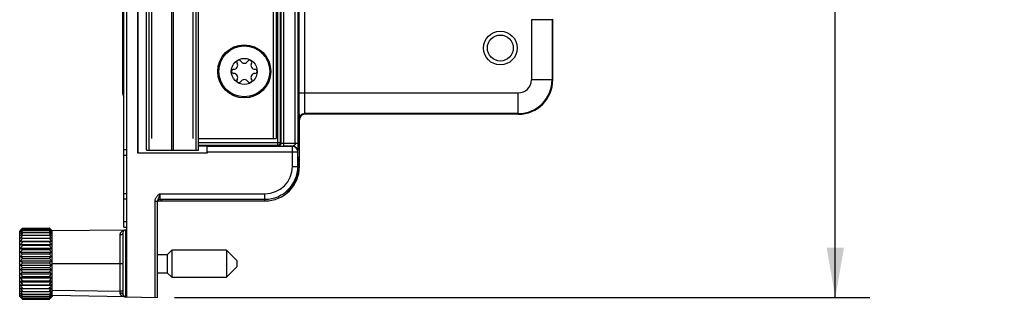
# Model space of a CAD drawing. Header units: inches. Extents: x 0.2 to 16.8, y 0.2 to 10.8.
# Tile 15 of 23: x 7.7 to 11.3, y 3 to 4. Entities that reach past the tile are written whole.
import ezdxf

# ---------------------------------------------------------------- set-up
doc = ezdxf.new("R2010")
doc.units = ezdxf.units.IN
doc.header["$LTSCALE"] = 0.935
doc.header["$MEASUREMENT"] = 0
doc.layers.get('0').update_dxf_attribs({"linetype": 'CONTINUOUS'})
doc.layers.add('DIMENSIONS', color=7, linetype='CONTINUOUS')
doc.styles.get("Standard").update_dxf_attribs({"font": 'txt', "width": 0.8})
doc.dimstyles.new('DIMSTYLE_2', dxfattribs={"dimtxt": 0.125, "dimasz": 0.18, "dimexe": 0.18, "dimexo": 0.0625, "dimgap": 0.09, "dimtad": 0, "dimtih": 1, "dimtoh": 1, "dimzin": 4, "dimdsep": 46, "dimtxsty": 'STANDARD', "dimblk": '_FILLED', "dimblk1": '_FILLED', "dimblk2": '_FILLED', "dimcen": 0.09, "dimadec": 0, "dimazin": 0, "dimtfac": 1, "dimtofl": 0, "dimtmove": 0, "dimatfit": 3, "dimldrblk": '_FILLED', "dimfxl": 1, "dimtolj": 1, "dimtzin": 4, "dimarcsym": 0})

# ---------------------------------------------------------------- blocks, each defined once
blk = doc.blocks.new('_FILLED')
at = {"color": 0, "linetype": 'BYBLOCK'}
blk.add_solid([(0, 0), (-1, 0.174), (-1, -0.174)], dxfattribs=at)
blk = doc.blocks.new('*D3')
at = {"layer": 'DIMENSIONS', "color": 2, "linetype": 'CONTINUOUS'}
for p, q in [((8.2807, 8.0469), (10.8099, 8.0469)), ((10.6849, 8.0469), (10.6849, 5.6389)), ((10.6849, 2.9808), (10.6849, 5.3889)), ((8.2905, 2.9808), (10.8099, 2.9808))]:
    blk.add_line(p, q, dxfattribs=at)
at = {"layer": 'DIMENSIONS', "color": 2, "linetype": 'CONTINUOUS', "xscale": 0.18, "yscale": 0.18, "zscale": 0.18}
for p, rotation in [((10.6849, 8.0469), 90), ((10.6849, 2.9808), 270)]:
    blk.add_blockref('_FILLED', p, dxfattribs=dict(at, rotation=rotation))
at = {"layer": 'DIMENSIONS', "color": 2, "linetype": 'CONTINUOUS', "insert": (10.6849, 5.5764), "char_height": 0.125, "width": 1.225, "attachment_point": 2, "line_spacing_factor": 0.9}
blk.add_mtext('5.07{\\Ftxt.shx;\\W1.000000;\\H0.125000; }[128.7]', dxfattribs=at)

msp = doc.modelspace()

# ---------------------------------------------------------------- linework, layer by layer
at = {"color": 7, "linetype": 'CONTINUOUS'}
for p, q in [((8.117, 2.9828), (8.117, 8.0452)), ((8.107, 3.2355), (8.107, 7.7925)), ((8.1574, 3.5034), (8.1574, 7.5246)), ((8.158, 3.504), (8.158, 7.524)), ((8.189, 3.514), (8.189, 7.514)), ((8.377, 3.514), (8.377, 7.514)), ((8.658, 7.4715), (8.658, 3.5565)), ((8.103, 3.7165), (8.103, 7.3114)), ((9.661, 3.769), (9.661, 3.989)), ((8.103, 3.7165), (8.107, 3.7165)), ((9.536, 3.644), (8.763, 3.644)), ((8.743, 3.4555), (8.743, 3.624)), ((8.377, 3.5565), (8.658, 3.5565)), ((8.7377, 3.5194), (8.7378, 3.5385)), ((8.1574, 3.5034), (8.158, 3.504)), ((8.4086, 3.5034), (8.1574, 3.5034)), ((8.158, 3.504), (8.408, 3.504)), ((8.189, 3.514), (8.377, 3.514)), ((8.408, 3.5285), (8.377, 3.5285)), ((8.408, 3.5285), (8.4083, 3.5282)), ((8.408, 3.504), (8.408, 3.5285)), ((8.408, 3.504), (8.4086, 3.5034)), ((8.4086, 3.5034), (8.4086, 3.5082)), ((8.7375, 3.5085), (8.7377, 3.5194)), ((8.107, 3.4964), (8.117, 3.4964)), ((8.107, 3.3575), (8.117, 3.3575)), ((8.228, 2.9808), (8.228, 3.3305)), ((8.2283, 3.3305), (8.2442, 3.3305)), ((8.2454, 3.3305), (8.618, 3.3305)), ((7.7319, 3.224), (7.729, 3.2211)), ((7.729, 2.9848), (7.729, 3.2211)), ((7.7397, 3.2317), (7.7393, 3.2313)), ((7.7397, 3.2317), (7.8364, 3.2317)), ((7.7397, 3.2309), (7.8364, 3.2309)), ((7.7397, 3.228), (7.8364, 3.228)), ((7.7397, 3.2229), (7.8364, 3.2229)), ((7.7397, 3.2158), (7.8364, 3.2158)), ((7.8368, 3.2313), (7.8364, 3.2317)), ((7.847, 3.2211), (7.8441, 3.224)), ((7.847, 3.2231), (8.117, 3.2255)), ((7.847, 2.9875), (7.847, 3.2231)), ((8.103, 3.2154), (8.103, 2.9928)), ((8.107, 3.2355), (8.117, 3.2355)), ((7.732, 3.1847), (7.8441, 3.1847)), ((7.7397, 3.2068), (7.8364, 3.2068)), ((7.7397, 3.1959), (7.8364, 3.1959)), ((7.7397, 3.1835), (7.8364, 3.1835)), ((7.732, 3.1724), (7.8441, 3.1724)), ((7.732, 3.1588), (7.8441, 3.1588)), ((7.732, 3.1443), (7.8441, 3.1443)), ((7.7397, 3.1697), (7.8364, 3.1697)), ((7.7397, 3.1548), (7.8364, 3.1548)), ((8.2801, 3.1518), (8.264, 3.1356)), ((8.2801, 3.1518), (8.2801, 3.0541)), ((8.4789, 3.1518), (8.2801, 3.1518)), ((8.5163, 3.1144), (8.4789, 3.1518)), ((8.4789, 3.1518), (8.4789, 3.0541)), ((7.732, 3.1291), (7.8441, 3.1291)), ((7.732, 3.1135), (7.8441, 3.1135)), ((7.7397, 3.139), (7.8364, 3.139)), ((7.7397, 3.1225), (7.8364, 3.1225)), ((7.7397, 3.1057), (7.8364, 3.1057)), ((8.264, 3.1356), (8.228, 3.1356)), ((8.264, 3.1356), (8.264, 3.0703)), ((8.5163, 3.1144), (8.5163, 3.0915)), ((7.732, 3.0976), (7.8441, 3.0976)), ((7.732, 3.0819), (7.8441, 3.0819)), ((7.7397, 3.0889), (7.8364, 3.0889)), ((7.7397, 3.0723), (7.8364, 3.0723)), ((8.228, 3.0703), (8.264, 3.0703)), ((8.264, 3.0703), (8.2801, 3.0541)), ((8.4789, 3.0541), (8.5163, 3.0915)), ((7.732, 3.0665), (7.8441, 3.0665)), ((7.732, 3.0518), (7.8441, 3.0518)), ((7.732, 3.0379), (7.8441, 3.0379)), ((7.7397, 3.0563), (7.8364, 3.0563)), ((7.7397, 3.041), (7.8364, 3.041)), ((8.2801, 3.0541), (8.4789, 3.0541)), ((7.732, 3.0251), (7.8441, 3.0251)), ((7.732, 3.0137), (7.8441, 3.0137)), ((7.7397, 3.0268), (7.8364, 3.0268)), ((7.7397, 3.0139), (7.8364, 3.0139)), ((7.7397, 3.0025), (7.8364, 3.0025)), ((7.729, 2.9848), (7.737, 2.9769)), ((7.7389, 2.975), (7.7397, 2.9742)), ((7.7397, 2.9929), (7.8364, 2.9929)), ((7.7397, 2.9851), (7.8364, 2.9851)), ((7.7397, 2.9793), (7.8364, 2.9793)), ((7.8364, 2.9757), (7.7397, 2.9757)), ((7.7397, 2.9742), (7.8364, 2.9742)), ((7.8364, 2.9742), (7.8371, 2.975)), ((7.8391, 2.9769), (7.847, 2.9848)), ((8.1128, 2.9828), (7.847, 2.9875)), ((7.847, 2.9851), (7.847, 2.9848)), ((8.1129, 2.9828), (8.228, 2.9808))]:
    msp.add_line(p, q, dxfattribs=at)
at = {"color": 9, "linetype": 'CONTINUOUS'}
for p, q in [((8.198, 3.514), (8.198, 7.514)), ((8.2799, 3.514), (8.2799, 7.514)), ((8.2862, 3.514), (8.2862, 7.514)), ((8.3681, 3.514), (8.3681, 7.514)), ((8.6632, 7.4961), (8.6632, 3.5318)), ((8.6862, 3.5285), (8.6862, 7.4994)), ((8.208, 3.5565), (8.208, 7.4715)), ((8.358, 3.5565), (8.358, 7.4715)), ((8.648, 7.4715), (8.648, 3.5565)), ((8.6732, 7.4861), (8.6732, 3.5418)), ((8.6762, 3.5388), (8.6762, 7.4891)), ((8.7278, 3.5385), (8.7278, 7.4894)), ((8.7378, 3.5385), (8.7378, 7.4894)), ((8.7406, 7.3065), (8.7406, 3.7214)), ((8.7606, 7.3065), (8.7606, 3.7214)), ((9.5836, 3.9866), (9.5836, 3.769)), ((9.6585, 3.9866), (9.5836, 3.9866)), ((9.661, 3.9891), (9.6585, 3.9866)), ((9.6585, 3.9866), (9.6585, 3.769)), ((9.661, 3.769), (9.5836, 3.769)), ((8.7406, 3.7214), (9.536, 3.7214)), ((9.536, 3.644), (9.536, 3.7214)), ((8.7622, 3.6465), (8.763, 3.644)), ((9.536, 3.6465), (8.7622, 3.6465)), ((8.7422, 3.6266), (8.743, 3.624)), ((8.377, 3.5418), (8.6732, 3.5418)), ((8.6732, 3.5418), (8.6762, 3.5388)), ((8.7278, 3.5385), (8.6862, 3.5385)), ((8.7378, 3.5385), (8.7278, 3.5385)), ((8.107, 3.5164), (8.117, 3.5164)), ((8.377, 3.5318), (8.6632, 3.5318)), ((8.4083, 3.5282), (8.7172, 3.5282)), ((8.4086, 3.5082), (8.7372, 3.5082)), ((8.6632, 3.5318), (8.6662, 3.5288)), ((8.7175, 3.5285), (8.6862, 3.5285)), ((8.7172, 3.4555), (8.7172, 3.5282)), ((8.7372, 3.4555), (8.7372, 3.5082)), ((8.7172, 3.4555), (8.7372, 3.4555)), ((8.7394, 3.4555), (8.743, 3.4555)), ((8.2379, 3.3563), (8.618, 3.3563)), ((8.618, 3.3305), (8.618, 3.3563)), ((8.107, 3.3375), (8.117, 3.3375)), ((8.2182, 3.3281), (8.2182, 2.981)), ((8.228, 3.3281), (8.2182, 3.3281)), ((8.2442, 3.3305), (8.2384, 3.3363)), ((8.2384, 3.3363), (8.618, 3.3363)), ((8.107, 3.2555), (8.117, 3.2555)), ((8.1129, 3.2254), (8.1129, 2.9828)), ((8.0931, 3.0032), (8.0931, 3.2069)), ((8.103, 3.103), (7.847, 3.103)), ((7.847, 3.0075), (8.0931, 3.0032)), ((8.103, 3.0032), (8.0931, 3.0032)), ((8.0932, 2.9963), (8.0931, 3.0032))]:
    msp.add_line(p, q, dxfattribs=at)
at = {"color": 7, "linetype": 'CONTINUOUS'}
for centre, radius in [((9.471, 3.884), 0.0612), ((9.471, 3.884), 0.047), ((8.543, 3.7995), 0.0961), ((8.543, 3.7995), 0.047)]:
    msp.add_circle(centre, radius, dxfattribs=at)
at = {"color": 9, "linetype": 'CONTINUOUS'}
msp.add_circle((8.543, 3.7995), 0.0921, dxfattribs=at)
at = {"color": 7, "linetype": 'CONTINUOUS'}
for centre, radius, start, end in [((8.5042, 3.8219), 0.015, 270.7228, 29.2772), ((8.5237, 3.8329), 0.00748, 30.7228, 209.2772), ((8.543, 3.8443), 0.015, 210.7228, 329.2772), ((8.5623, 3.8329), 0.00748, 330.7228, 149.2772), ((8.5819, 3.8219), 0.015, 150.7228, 269.2772), ((8.5044, 3.7995), 0.00748, 90.7228, 269.2772), ((8.5042, 3.777), 0.015, 330.7228, 89.2772), ((8.5819, 3.777), 0.015, 90.7228, 209.2772), ((8.5816, 3.7995), 0.00748, 270.7228, 89.2772), ((8.5237, 3.7661), 0.00748, 150.7228, 329.2772), ((8.543, 3.7546), 0.015, 30.7228, 149.2772), ((8.5623, 3.7661), 0.00748, 210.7228, 29.2772), ((9.536, 3.769), 0.125, 270, 360), ((8.113, 3.7165), 0.01, 180, 231.8496), ((8.763, 3.624), 0.02, 90.0296, 157.535), ((8.7632, 3.6239), 0.0202, 157.6297, 179.9312), ((8.6632, 3.5418), 0.01, 292.6908, 359.9709), ((8.6632, 3.5418), 0.01, 270.073, 292.6277), ((8.7172, 3.5082), 0.02, 0.0209, 89.9791), ((8.618, 3.4555), 0.125, 270, 360), ((8.6138, 3.4565), 0.1236, 346.1887, 355.2575), ((8.6215, 3.4546), 0.1179, 346.4429, 351.2733), ((8.6125, 3.4566), 0.125, 355.2645, 359.491), ((8.6221, 3.4545), 0.1173, 351.2808, 355.9673), ((8.6226, 3.4545), 0.1168, 355.975, 0.4968), ((8.2448, 2.7576), 0.5729, 89.9369, 90.0629), ((7.9931, 3.001), 0.3422, 137.7816, 139.7271), ((7.929, 3.0162), 0.2863, 131.7953, 133.4819), ((7.9519, 3.014), 0.304, 134.9956, 136.3346), ((7.9047, 3.0024), 0.2796, 126.1858, 128.1559), ((8.0222, 2.9942), 0.3667, 140.385, 142.3008), ((7.8799, 2.9758), 0.2841, 119.584, 121.3763), ((8.0417, 2.9892), 0.3819, 142.2743, 144.1942), ((7.8605, 2.9094), 0.3294, 111.5174, 112.9568), ((8.0614, 2.9785), 0.3998, 143.5892, 145.4812), ((7.9763, 2.9896), 0.3385, 134.4426, 134.9959), ((7.9655, 2.9757), 0.3408, 131.5052, 131.8337), ((7.6106, 2.9757), 0.3408, 48.1663, 48.4948), ((7.5926, 3.0095), 0.3293, 40.2349, 42.2564), ((7.5642, 3.0024), 0.3535, 37.6633, 39.6509), ((7.6635, 2.9921), 0.2925, 51.8876, 53.7707), ((7.5343, 2.9892), 0.3819, 35.8058, 37.7257), ((7.6889, 2.9636), 0.2984, 58.6664, 60.3732), ((7.5146, 2.9785), 0.3998, 34.5188, 36.4108), ((7.7088, 2.8927), 0.3474, 67.0804, 68.4454), ((7.5997, 2.9896), 0.3385, 45.0041, 45.5574), ((7.6405, 3.0091), 0.2959, 46.5455, 48.1773), ((7.6307, 3.0205), 0.2948, 43.6444, 45.0254), ((8.113, 3.2154), 0.01, 90.5, 180), ((7.8477, 2.7022), 0.516, 102.0876, 102.959), ((8.0743, 2.967), 0.4117, 144.3808, 146.2542), ((7.8425, -0.1793), 3.3768, 91.7446, 91.8746), ((8.0796, 2.9551), 0.4166, 144.6908, 146.5565), ((7.8451, 3.8694), 0.694, 260.6189, 261.2593), ((8.077, 2.9432), 0.4141, 144.5351, 146.4047), ((7.7219, 2.673), 0.5459, 77.0649, 77.8885), ((7.5017, 2.967), 0.4117, 33.7458, 35.6192), ((7.7272, -0.3809), 3.5785, 88.129, 88.2517), ((7.4964, 2.9551), 0.4166, 33.4435, 35.3092), ((7.7245, 3.9097), 0.7348, 278.7585, 279.3633), ((7.4991, 2.9432), 0.4141, 33.5953, 35.4649), ((7.8555, 3.515), 0.3642, 250.1838, 251.4595), ((8.0665, 2.9314), 0.4045, 143.9058, 145.7906), ((7.8728, 3.4152), 0.2925, 241.2184, 242.9165), ((8.0489, 2.9198), 0.3884, 142.77, 144.6799), ((7.896, 3.3694), 0.2785, 233.9095, 235.8365), ((7.7139, 3.5342), 0.3845, 288.5741, 289.7825), ((7.5096, 2.9314), 0.4045, 34.2094, 36.0942), ((7.6961, 3.4286), 0.3076, 297.1252, 298.74), ((7.5271, 2.9198), 0.3884, 35.3201, 37.23), ((7.6724, 3.3802), 0.2917, 304.2072, 306.0468), ((8.031, 2.9037), 0.3745, 141.0859, 142.9911), ((7.9235, 3.3428), 0.2869, 228.1357, 230.1581), ((8.003, 2.8914), 0.3504, 138.726, 140.6626), ((7.9533, 3.3246), 0.3059, 223.6583, 225.6992), ((7.9725, 2.8776), 0.326, 135.58, 137.5381), ((7.5555, 2.9119), 0.3612, 36.9737, 38.9493), ((7.6443, 3.3523), 0.2995, 309.8845, 311.8217), ((7.583, 2.8998), 0.3374, 39.3002, 41.3111), ((7.6138, 3.3335), 0.3184, 314.3412, 316.3014), ((7.6128, 2.8863), 0.3133, 42.4223, 44.4595), ((7.9834, 3.3104), 0.3293, 220.235, 222.2563), ((7.9416, 2.8605), 0.3049, 131.4808, 133.4317), ((8.0119, 3.2979), 0.3535, 217.6634, 219.6508), ((7.9125, 2.8364), 0.2925, 126.2293, 128.1124), ((7.583, 3.3188), 0.3422, 317.7816, 319.7271), ((7.6429, 2.8697), 0.2923, 46.5264, 48.5612), ((7.5539, 3.3062), 0.3667, 320.385, 322.3009), ((7.6713, 2.8467), 0.2796, 51.844, 53.8143), ((8.0417, 3.29), 0.3819, 215.8058, 217.7257), ((7.8872, 2.7969), 0.2984, 119.6268, 121.3335), ((8.0614, 3.2783), 0.3998, 214.5188, 216.4108), ((7.8673, 2.7179), 0.3474, 111.5546, 112.9196), ((8.0743, 3.2666), 0.4117, 213.7458, 215.6192), ((7.5343, 3.29), 0.3819, 322.2743, 324.1942), ((7.6961, 2.8092), 0.2841, 58.6236, 60.416), ((7.5146, 3.2783), 0.3998, 323.5892, 325.4812), ((7.7156, 2.7346), 0.3294, 67.0432, 68.4826), ((7.5017, 3.2666), 0.4117, 324.3808, 326.2542), ((7.8542, 2.4931), 0.5459, 102.1115, 102.9351), ((8.0796, 3.2547), 0.4166, 213.4435, 215.3092), ((7.8488, -0.563), 3.5785, 91.7483, 91.871), ((8.077, 3.2428), 0.4141, 213.5953, 215.4649), ((7.8515, 3.7287), 0.7347, 260.6367, 261.2416), ((8.0665, 3.2311), 0.4045, 214.2094, 216.0942), ((7.7283, 2.5223), 0.516, 77.041, 77.9124), ((7.4964, 3.2547), 0.4166, 324.6908, 326.5565), ((7.7336, -0.3613), 3.3767, 88.1254, 88.2554), ((7.4991, 3.2428), 0.4141, 324.5351, 326.4047), ((7.7309, 3.6885), 0.694, 278.7407, 279.3811), ((7.5096, 3.2311), 0.4045, 323.9058, 325.7906), ((7.8621, 3.3574), 0.3845, 250.2175, 251.4259), ((8.0489, 3.2201), 0.3884, 215.3201, 217.23), ((7.8799, 3.2589), 0.3076, 241.26, 242.8748), ((8.0205, 3.2064), 0.3611, 216.9737, 218.9493), ((7.9931, 3.1984), 0.3374, 219.3002, 221.3112), ((7.9036, 3.2206), 0.2917, 233.9531, 235.7928), ((7.961, 3.1915), 0.3102, 222.4182, 224.2816), ((7.9317, 3.2055), 0.2995, 228.1782, 230.1155), ((7.5271, 3.2201), 0.3884, 322.77, 324.6799), ((7.7206, 3.3382), 0.3643, 288.5405, 289.8162), ((7.545, 3.2146), 0.3745, 321.0859, 322.9911), ((7.7032, 3.2456), 0.2925, 297.0835, 298.7816), ((7.5731, 3.2068), 0.3504, 318.7261, 320.6626), ((7.68, 3.2098), 0.2785, 304.1636, 306.0905), ((7.6535, 3.195), 0.2856, 309.8372, 311.8691), ((7.6072, 3.1989), 0.3209, 315.7497, 317.5506), ((8.113, 2.9928), 0.01, 180, 269)]:
    msp.add_arc(centre, radius, start, end, dxfattribs=at)
at = {"color": 9, "linetype": 'CONTINUOUS'}
for centre, radius, start, end in [((9.536, 3.769), 0.1224, 270, 360), ((9.536, 3.769), 0.0475, 270, 360), ((8.7622, 3.6265), 0.02, 90.0246, 179.9007), ((8.6661, 3.5388), 0.01, 270.021, 359.979), ((8.7174, 3.5084), 0.0201, 67.5677, 89.903), ((8.7175, 3.5085), 0.02, 22.5112, 67.4893), ((8.7173, 3.5085), 0.0201, 0.0965, 22.4328), ((8.618, 3.4555), 0.1192, 270, 360), ((8.618, 3.4555), 0.0992, 270, 360), ((8.2384, 3.3263), 0.01, 90.027, 155.2691)]:
    msp.add_arc(centre, radius, start, end, dxfattribs=at)
at = {"color": 7, "linetype": 'CONTINUOUS'}
for centre, major_axis, start_param, end_param in [((8.4083, 3.5082), (0, 0.02), -1.570796, -0.017453), ((8.7384, 3.427), (0, 0.0631), -1.101982, -0.000152)]:
    msp.add_ellipse(centre, major_axis=major_axis, ratio=0.017455, start_param=start_param, end_param=end_param, dxfattribs=at)
for points, knots in [([(8.7406, 3.7214), (8.7406, 3.7155), (8.7406, 3.7037), (8.7407, 3.6866), (8.7408, 3.6731), (8.7409, 3.663), (8.741, 3.6562), (8.7411, 3.65), (8.7413, 3.6444), (8.7414, 3.6396), (8.7415, 3.6354), (8.7417, 3.6324), (8.7418, 3.6305), (8.7418, 3.6293), (8.7419, 3.6283), (8.742, 3.6275), (8.7421, 3.627), (8.7421, 3.6267), (8.7422, 3.6266)], [0, 0, 0, 0, 0.188806, 0.370963, 0.539684, 0.617149, 0.689071, 0.754775, 0.813695, 0.865298, 0.909116, 0.944779, 0.959441, 0.971941, 0.98226, 0.990382, 0.996295, 1, 1, 1, 1]), ([(8.7339, 3.427), (8.7334, 3.4248), (8.7322, 3.4205), (8.7301, 3.4142), (8.7277, 3.4082), (8.725, 3.4024), (8.7222, 3.3969), (8.7192, 3.3918), (8.7161, 3.387), (8.7129, 3.3826), (8.7098, 3.3785), (8.7067, 3.3749), (8.7042, 3.3722), (8.7024, 3.3702), (8.7011, 3.3689), (8.6999, 3.3677), (8.6988, 3.3667), (8.698, 3.3659), (8.6974, 3.3653), (8.6971, 3.3649), (8.6967, 3.3646), (8.6965, 3.3643), (8.6962, 3.3641), (8.6961, 3.3639), (8.6959, 3.3638), (8.6959, 3.3637), (8.6958, 3.3637), (8.6958, 3.3636), (8.6958, 3.3636), (8.6958, 3.3636), (8.6958, 3.3635), (8.6958, 3.3635), (8.6958, 3.3635)], [0, 0, 0, 0, 0.089038, 0.177571, 0.264704, 0.349603, 0.431856, 0.511158, 0.587158, 0.659444, 0.727543, 0.790923, 0.848706, 0.875089, 0.899571, 0.921976, 0.942097, 0.959659, 0.967388, 0.974367, 0.98056, 0.985931, 0.990443, 0.994063, 0.995531, 0.996774, 0.997791, 0.998588, 0.999168, 0.999543, 0.999763, 1, 1, 1, 1]), ([(8.6958, 3.3635), (8.6958, 3.3635), (8.6959, 3.3636), (8.696, 3.3636), (8.6962, 3.3637), (8.6964, 3.3639), (8.6967, 3.3641), (8.697, 3.3643), (8.6974, 3.3646), (8.698, 3.3651), (8.6988, 3.3657), (8.6999, 3.3667), (8.7011, 3.3677), (8.7024, 3.3689), (8.7037, 3.3702), (8.7057, 3.3721), (8.7084, 3.3748), (8.7116, 3.3784), (8.7148, 3.3824), (8.7181, 3.3868), (8.7224, 3.3933), (8.7264, 3.4004), (8.7299, 3.408), (8.7323, 3.4141), (8.7345, 3.4205), (8.7356, 3.4248), (8.7362, 3.427)], [0, 0, 0, 0, 0.001, 0.002843, 0.005548, 0.009116, 0.013543, 0.018815, 0.024898, 0.031754, 0.047642, 0.066184, 0.087088, 0.110072, 0.134936, 0.161531, 0.219328, 0.282344, 0.349792, 0.421211, 0.496194, 0.655387, 0.739048, 0.82493, 0.912213, 1, 1, 1, 1])]:
    msp.add_open_spline(points, degree=3, knots=knots, dxfattribs=at)
at = {"color": 9, "linetype": 'CONTINUOUS'}
for points, knots in [([(8.7606, 3.7214), (8.7606, 3.7167), (8.7606, 3.7074), (8.7607, 3.694), (8.7608, 3.6833), (8.7609, 3.6753), (8.761, 3.67), (8.7611, 3.665), (8.7613, 3.6606), (8.7614, 3.6568), (8.7615, 3.6535), (8.7617, 3.6512), (8.7618, 3.6496), (8.7618, 3.6487), (8.7619, 3.6479), (8.762, 3.6473), (8.7621, 3.6469), (8.7621, 3.6466), (8.7622, 3.6465)], [0, 0, 0, 0, 0.188777, 0.370908, 0.5396, 0.617049, 0.688959, 0.754653, 0.813569, 0.865167, 0.908981, 0.944646, 0.959313, 0.971823, 0.982156, 0.990299, 0.996244, 1, 1, 1, 1]), ([(8.6862, 3.5385), (8.6855, 3.5385), (8.6842, 3.5385), (8.6824, 3.5385), (8.681, 3.5385), (8.6799, 3.5386), (8.6792, 3.5386), (8.6785, 3.5386), (8.6779, 3.5386), (8.6774, 3.5387), (8.677, 3.5387), (8.6767, 3.5387), (8.6764, 3.5388), (8.6763, 3.5388), (8.6762, 3.5388), (8.6762, 3.5388), (8.6762, 3.5388), (8.6762, 3.5388)], [0, 0, 0, 0, 0.192611, 0.377958, 0.549121, 0.627351, 0.699687, 0.765447, 0.824015, 0.874845, 0.91746, 0.951479, 0.976605, 0.985779, 0.992686, 0.997366, 1, 1, 1, 1]), ([(8.7278, 3.5385), (8.7278, 3.5381), (8.7277, 3.5373), (8.7273, 3.5362), (8.7269, 3.5351), (8.7261, 3.5339), (8.7249, 3.5325), (8.7233, 3.5312), (8.7219, 3.5303), (8.7208, 3.5297), (8.7199, 3.5293), (8.7193, 3.5291), (8.7187, 3.5289), (8.7184, 3.5288), (8.7181, 3.5287), (8.7178, 3.5286), (8.7176, 3.5285), (8.7175, 3.5285), (8.7175, 3.5285), (8.7175, 3.5285)], [0, 0, 0, 0, 0.077694, 0.154639, 0.229787, 0.303198, 0.444466, 0.579145, 0.707776, 0.769684, 0.829491, 0.886303, 0.913013, 0.938014, 0.960608, 0.979605, 0.993528, 0.997858, 1, 1, 1, 1]), ([(8.2379, 3.3563), (8.2354, 3.3546), (8.2318, 3.352), (8.2273, 3.348), (8.2243, 3.3446), (8.2217, 3.341), (8.2198, 3.3369), (8.2185, 3.3326), (8.2182, 3.3296), (8.2182, 3.3281)], [0, 0, 0, 0, 0.250048, 0.37509, 0.50012, 0.625131, 0.750116, 0.87507, 1, 1, 1, 1]), ([(8.2379, 3.3563), (8.2375, 3.3551), (8.2366, 3.3529), (8.2354, 3.3495), (8.2342, 3.3462), (8.2329, 3.343), (8.2316, 3.34), (8.2302, 3.3369), (8.2291, 3.3338), (8.2285, 3.3316), (8.2284, 3.3305)], [0, 0, 0, 0, 0.132504, 0.2632, 0.390626, 0.514438, 0.635411, 0.75533, 0.876344, 1, 1, 1, 1]), ([(8.2384, 3.3363), (8.2384, 3.3363), (8.2383, 3.3363), (8.2383, 3.3364), (8.2383, 3.3366), (8.2383, 3.3367), (8.2382, 3.337), (8.2382, 3.3374), (8.2382, 3.338), (8.2381, 3.3388), (8.2381, 3.3398), (8.238, 3.341), (8.238, 3.3423), (8.238, 3.3438), (8.2379, 3.3459), (8.2379, 3.3488), (8.2379, 3.3525), (8.2379, 3.355), (8.2379, 3.3563)], [0, 0, 0, 0, 0.002391, 0.006952, 0.01379, 0.022918, 0.034333, 0.048017, 0.082043, 0.124688, 0.17556, 0.234177, 0.29999, 0.372381, 0.450667, 0.621935, 0.807363, 1, 1, 1, 1]), ([(8.0931, 3.2069), (8.0931, 3.2083), (8.0934, 3.2109), (8.0947, 3.2145), (8.0966, 3.2176), (8.0982, 3.2193), (8.0991, 3.2201)], [0, 0, 0, 0, 0.275461, 0.529874, 0.7699, 1, 1, 1, 1]), ([(8.103, 3.2154), (8.103, 3.2149), (8.1029, 3.2138), (8.1023, 3.2122), (8.1014, 3.2107), (8.1002, 3.2094), (8.0986, 3.2083), (8.0969, 3.2075), (8.095, 3.2071), (8.0938, 3.2069), (8.0931, 3.2069)], [0, 0, 0, 0, 0.114386, 0.231245, 0.350965, 0.474151, 0.601258, 0.732247, 0.865917, 1, 1, 1, 1]), ([(8.0991, 3.2201), (8.1004, 3.2213), (8.1034, 3.2233), (8.1068, 3.2245), (8.1085, 3.2249)], [0, 0, 0, 0, 0.506779, 1, 1, 1, 1]), ([(8.0978, 2.9877), (8.0972, 2.9882), (8.096, 2.9893), (8.0945, 2.9913), (8.0935, 2.9936), (8.0932, 2.9954), (8.0932, 2.9963)], [0, 0, 0, 0, 0.237446, 0.481039, 0.733984, 1, 1, 1, 1]), ([(8.103, 2.9928), (8.103, 2.9929), (8.103, 2.9932), (8.1028, 2.9935), (8.1026, 2.9938), (8.1021, 2.9943), (8.1013, 2.9948), (8.1001, 2.9953), (8.0986, 2.9957), (8.0969, 2.996), (8.0951, 2.9962), (8.0938, 2.9963), (8.0932, 2.9963)], [0, 0, 0, 0, 0.030394, 0.063017, 0.099372, 0.140428, 0.238514, 0.358795, 0.499303, 0.65683, 0.825993, 1, 1, 1, 1]), ([(8.1081, 2.9833), (8.1063, 2.9836), (8.1026, 2.9847), (8.0993, 2.9865), (8.0978, 2.9877)], [0, 0, 0, 0, 0.495988, 1, 1, 1, 1])]:
    msp.add_open_spline(points, degree=3, knots=knots, dxfattribs=at)

# ---------------------------------------------------------------- dimensions: what is measured, and where the dimension line sits
at = {"layer": 'DIMENSIONS', "color": 2, "linetype": 'CONTINUOUS'}
dim = msp.add_linear_dim(base=(10.6849, 2.9808), p1=(8.2807, 8.0469), p2=(8.2905, 2.9808), angle=270, dimstyle='DIMSTYLE_2', dxfattribs=at)
dim.commit()
dim.dimension.update_dxf_attribs({"geometry": '*D3', "text_midpoint": (10.5599, 5.5139), "dimtype": 160})

doc.saveas('drawing.dxf')
